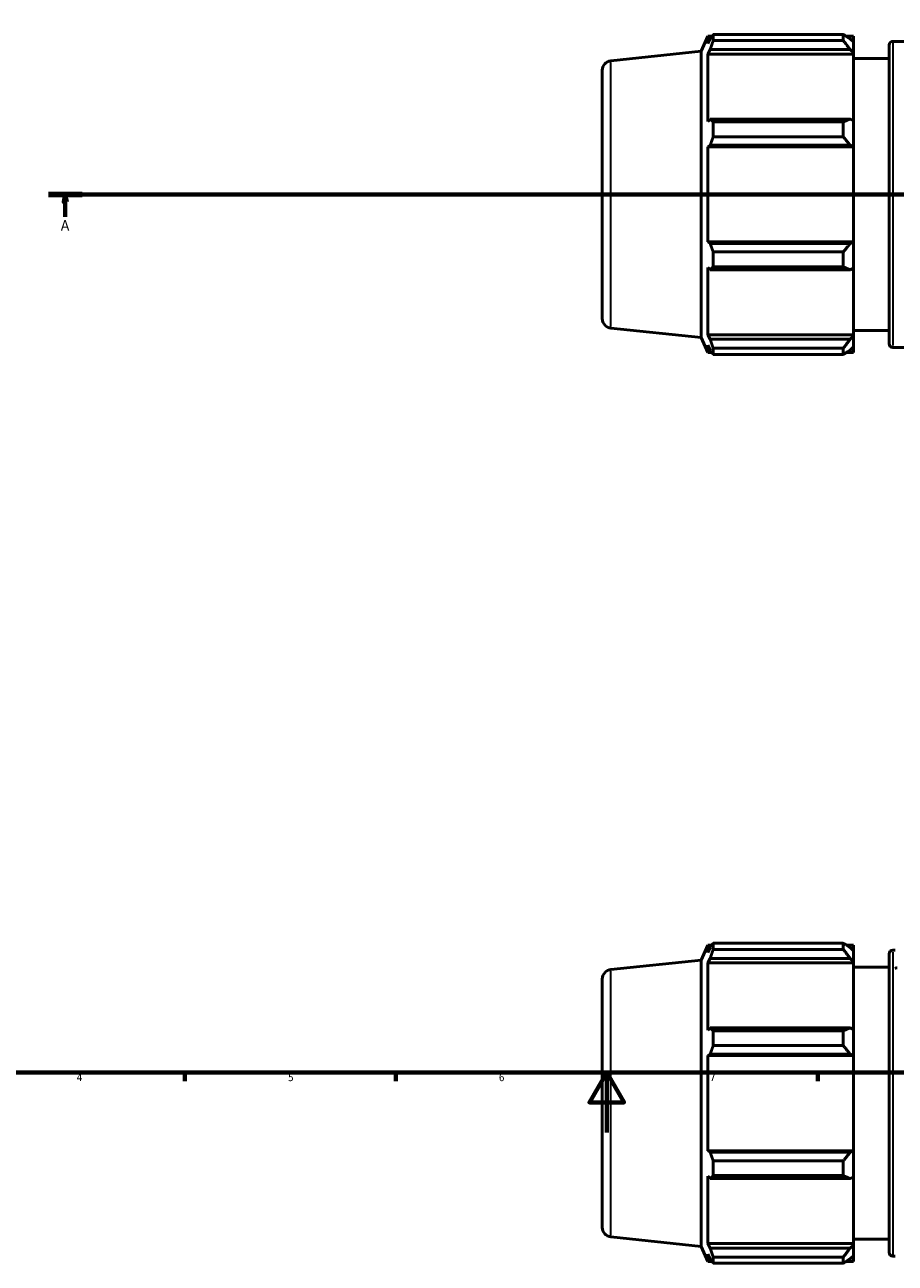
# Model space of a CAD drawing. Header units: millimetres. Extents: x -280 to 1218, y -43 to 773.
# Tile 3 of 8: x 227 to 516, y -43 to 368. Entities that reach past the tile are written whole.
import ezdxf

# ---------------------------------------------------------------- set-up
doc = ezdxf.new("R2010")
doc.units = ezdxf.units.MM
doc.linetypes.add('CHAIN', pattern=[0.7087, 0.4724, -0.0591, 0.1181, -0.0591])
for name, color, linetype, lineweight in [('Border (ISO)', 7, 'Continuous', 70), ('Section Line (ISO)', 7, 'CHAIN', 70), ('Visible (ISO)', 7, 'Continuous', 50), ('Visible Narrow (ISO)', 7, 'Continuous', 35)]:
    doc.layers.add(name, color=color, linetype=linetype, lineweight=lineweight)
doc.styles.add('Label Text (ISO)', font='tahoma.ttf')
doc.styles.add('Note Text (ISO)', font='tahoma.ttf')

# ---------------------------------------------------------------- blocks, each defined once
blk = doc.blocks.new('Borders Default Border')
at = {"layer": 'Border (ISO)'}
for p, q in [((280.33, 20), (280.33, 17.1)), ((350.42, 20), (350.42, 17.1)), ((490.58, 20), (490.58, 17.1))]:
    blk.add_line(p, q, dxfattribs=at)
at = {"layer": 'Border (ISO)', "flags": 128}
for points in [[(20, 20), (20, 574), (821, 574), (821, 20), (20, 20)], [(420.5, 0), (420.5, 20), (414.73, 10), (426.27, 10), (420.5, 20)]]:
    blk.add_lwpolyline(points, dxfattribs=at)
at = {"layer": 'Border (ISO)', "color": 232, "true_color": 0xca0064, "char_height": 2.5, "attachment_point": 7, "style": 'Note Text (ISO)'}
for s, insert in [('4', (244.42, 17.1)), ('5', (314.64, 17.05)), ('6', (384.66, 17.05)), ('7', (454.77, 17.1))]:
    blk.add_mtext(s, dxfattribs=dict(at, insert=insert))
blk = doc.blocks.new('2dTransSection0')
at = {"layer": 'Section Line (ISO)', "linetype": 'CHAIN'}
blk.add_line((235.03, 311.7), (833.03, 311.7), dxfattribs=at)
at = {"layer": 'Section Line (ISO)', "linetype": 'Continuous', "lineweight": 140}
for p, q in [((235.03, 311.7), (246.2, 311.7)), ((821.86, 311.7), (833.03, 311.7))]:
    blk.add_line(p, q, dxfattribs=at)
at = {"layer": 'Section Line (ISO)', "linetype": 'Continuous'}
for p, q in [((240.61, 311.7), (240.11, 309.2)), ((240.11, 309.2), (241.11, 309.2)), ((240.61, 309.2), (240.61, 311.7)), ((241.11, 309.2), (240.61, 311.7)), ((240.61, 304.2), (240.61, 309.2)), ((827.45, 311.7), (826.95, 309.2)), ((826.95, 309.2), (827.95, 309.2)), ((827.45, 309.2), (827.45, 311.7)), ((827.95, 309.2), (827.45, 311.7)), ((827.45, 304.2), (827.45, 309.2))]:
    blk.add_line(p, q, dxfattribs=at)
at = {"layer": 'Section Line (ISO)', "linetype": 'Continuous', "flags": 128}
for points in [[(241.11, 309.2), (240.61, 311.7), (240.11, 309.2), (241.11, 309.2)], [(827.95, 309.2), (827.45, 311.7), (826.95, 309.2), (827.95, 309.2)]]:
    blk.add_lwpolyline(points, dxfattribs=at)
at = {"layer": 'Section Line (ISO)'}
for points in [[(241.11, 309.2), (240.61, 311.7), (240.11, 309.2), (241.11, 309.2)], [(827.95, 309.2), (827.45, 311.7), (826.95, 309.2), (827.95, 309.2)]]:
    blk.add_solid(points, dxfattribs=at)
at = {"layer": 'Section Line (ISO)', "char_height": 3.5, "attachment_point": 7, "style": 'Label Text (ISO)'}
for insert in [(239.13, 299.7), (825.96, 299.7)]:
    blk.add_mtext('A', dxfattribs=dict(at, insert=insert))

msp = doc.modelspace()

# ---------------------------------------------------------------- linework, layer by layer
at = {"layer": 'Visible (ISO)'}
for p, q in [((451.888, 359.251), (454.111, 364.242)), ((454.111, 364.242), (454.111, 361.81)), ((454.111, 364.242), (455.433, 364.242)), ((454.865, 363.427), (454.111, 361.81)), ((455.872, 364.86), (499.098, 364.86)), ((455.872, 362.816), (455.872, 364.86)), ((499.098, 362.816), (455.872, 362.816)), ((499.098, 362.816), (499.098, 364.86)), ((500.083, 364.242), (502.488, 364.242)), ((502.488, 362.349), (501.358, 363.427)), ((502.488, 362.349), (502.488, 364.242)), ((502.488, 362.349), (502.488, 358.806)), ((515.577, 362.547), (552.486, 362.547)), ((421.852, 356.094), (451.888, 359.251)), ((451.888, 264.144), (451.888, 359.251)), ((454.111, 358.305), (454.865, 359.809)), ((454.111, 358.305), (454.111, 335.96)), ((502.488, 358.305), (454.111, 358.305)), ((454.865, 359.809), (501.358, 359.809)), ((501.358, 359.809), (502.488, 358.806)), ((502.488, 358.806), (502.488, 358.305)), ((502.488, 336.221), (502.488, 358.305)), ((514.317, 262.107), (514.317, 361.287)), ((502.488, 356.897), (514.317, 356.897)), ((419.031, 352.961), (419.031, 270.433)), ((454.865, 336.742), (454.111, 335.96)), ((501.358, 336.742), (454.865, 336.742)), ((455.872, 330.828), (455.872, 335.761)), ((455.872, 335.761), (499.098, 335.761)), ((499.098, 330.828), (499.098, 335.761)), ((502.488, 336.221), (501.358, 336.742)), ((502.488, 336.221), (502.488, 327.668)), ((499.098, 330.828), (455.872, 330.828)), ((454.111, 327.498), (454.865, 328.007)), ((502.488, 327.498), (454.111, 327.498)), ((454.111, 327.498), (454.111, 295.897)), ((454.865, 328.007), (501.358, 328.007)), ((501.358, 328.007), (502.488, 327.668)), ((502.488, 327.668), (502.488, 327.498)), ((502.488, 295.897), (502.488, 327.498)), ((454.865, 295.387), (454.111, 295.897)), ((502.488, 295.897), (454.111, 295.897)), ((501.358, 295.387), (454.865, 295.387)), ((455.872, 287.633), (455.872, 292.566)), ((455.872, 292.566), (499.098, 292.566)), ((499.098, 287.633), (499.098, 292.566)), ((502.488, 295.727), (501.358, 295.387)), ((502.488, 295.897), (502.488, 295.727)), ((502.488, 295.727), (502.488, 287.174)), ((454.111, 287.435), (454.865, 286.652)), ((454.111, 287.435), (454.111, 265.089)), ((454.865, 286.652), (501.358, 286.652)), ((499.098, 287.633), (455.872, 287.633)), ((501.358, 286.652), (502.488, 287.174)), ((502.488, 265.089), (502.488, 287.174)), ((421.852, 267.301), (451.888, 264.144)), ((451.888, 264.144), (454.111, 259.152)), ((454.865, 263.586), (454.111, 265.089)), ((502.488, 265.089), (454.111, 265.089)), ((501.358, 263.586), (454.865, 263.586)), ((502.488, 264.588), (501.358, 263.586)), ((502.488, 266.497), (514.317, 266.497)), ((502.488, 265.089), (502.488, 264.588)), ((502.488, 264.588), (502.488, 261.045)), ((454.111, 261.584), (454.865, 259.968)), ((454.111, 261.584), (454.111, 259.152)), ((455.872, 258.535), (455.872, 260.578)), ((455.872, 260.578), (499.098, 260.578)), ((499.098, 258.535), (499.098, 260.578)), ((501.358, 259.968), (502.488, 261.045)), ((502.488, 259.152), (502.488, 261.045)), ((515.577, 260.847), (552.486, 260.847)), ((454.111, 259.152), (455.433, 259.152)), ((499.098, 258.535), (455.872, 258.535)), ((500.083, 259.152), (502.488, 259.152)), ((451.888, 57.312), (454.111, 62.304)), ((454.111, 62.304), (454.111, 59.872)), ((454.111, 62.304), (455.433, 62.304)), ((455.872, 60.878), (455.872, 62.921)), ((455.872, 62.921), (499.098, 62.921)), ((499.098, 60.878), (499.098, 62.921)), ((500.083, 62.304), (502.488, 62.304)), ((502.488, 60.411), (502.488, 62.304)), ((454.865, 61.489), (454.111, 59.872)), ((454.111, 56.367), (454.865, 57.871)), ((454.865, 57.871), (501.358, 57.871)), ((499.098, 60.878), (455.872, 60.878)), ((502.488, 60.411), (501.358, 61.489)), ((501.358, 57.871), (502.488, 56.868)), ((502.488, 60.411), (502.488, 56.868)), ((514.317, -39.831), (514.317, 59.349)), ((515.577, 60.609), (516.343, 60.609)), ((421.852, 54.156), (451.888, 57.312)), ((451.888, -37.794), (451.888, 57.312)), ((502.488, 56.367), (454.111, 56.367)), ((454.111, 56.367), (454.111, 34.022)), ((502.488, 56.868), (502.488, 56.367)), ((502.488, 34.283), (502.488, 56.367)), ((502.488, 54.959), (514.317, 54.959)), ((419.031, 51.023), (419.031, -31.505)), ((454.865, 34.804), (454.111, 34.022)), ((501.358, 34.804), (454.865, 34.804)), ((455.872, 28.89), (455.872, 33.823)), ((455.872, 33.823), (499.098, 33.823)), ((499.098, 28.89), (499.098, 33.823)), ((502.488, 34.283), (501.358, 34.804)), ((502.488, 34.283), (502.488, 25.73)), ((499.098, 28.89), (455.872, 28.89)), ((454.111, 25.56), (454.865, 26.069)), ((502.488, 25.56), (454.111, 25.56)), ((454.111, 25.56), (454.111, -6.042)), ((454.865, 26.069), (501.358, 26.069)), ((501.358, 26.069), (502.488, 25.73)), ((502.488, 25.73), (502.488, 25.56)), ((502.488, -6.042), (502.488, 25.56)), ((454.865, -6.551), (454.111, -6.042)), ((502.488, -6.042), (454.111, -6.042)), ((501.358, -6.551), (454.865, -6.551)), ((502.488, -6.211), (501.358, -6.551)), ((502.488, -6.042), (502.488, -6.211)), ((502.488, -6.211), (502.488, -14.764)), ((455.872, -9.372), (499.098, -9.372)), ((455.872, -14.305), (455.872, -9.372)), ((499.098, -14.305), (499.098, -9.372)), ((454.111, -14.504), (454.111, -36.849)), ((454.111, -14.504), (454.865, -15.286)), ((454.865, -15.286), (501.358, -15.286)), ((499.098, -14.305), (455.872, -14.305)), ((501.358, -15.286), (502.488, -14.764)), ((502.488, -36.849), (502.488, -14.764)), ((421.852, -34.637), (451.888, -37.794)), ((454.865, -38.352), (454.111, -36.849)), ((502.488, -36.849), (454.111, -36.849)), ((502.488, -35.441), (514.317, -35.441)), ((502.488, -36.849), (502.488, -37.35)), ((451.888, -37.794), (454.111, -42.786)), ((454.111, -40.354), (454.865, -41.971)), ((454.111, -40.354), (454.111, -42.786)), ((501.358, -38.352), (454.865, -38.352)), ((502.488, -37.35), (501.358, -38.352)), ((501.358, -41.971), (502.488, -40.893)), ((502.488, -37.35), (502.488, -40.893)), ((502.488, -42.786), (502.488, -40.893)), ((515.577, -41.091), (516.343, -41.091)), ((454.111, -42.786), (455.433, -42.786)), ((455.872, -43.403), (455.872, -41.36)), ((455.872, -41.36), (499.098, -41.36)), ((499.098, -43.403), (455.872, -43.403)), ((499.098, -43.403), (499.098, -41.36)), ((500.083, -42.786), (502.488, -42.786))]:
    msp.add_line(p, q, dxfattribs=at)
for centre, radius, start, end in [((515.577, 361.287), 1.26, 90, 180), ((422.181, 352.961), 3.15, 96, 180), ((422.181, 270.433), 3.15, 180, 264), ((515.577, 262.107), 1.26, 180, 270), ((515.577, 59.349), 1.26, 90, 180), ((422.181, 51.023), 3.15, 96, 180), ((422.181, -31.505), 3.15, 180, 264), ((515.577, -39.831), 1.26, 180, 270)]:
    msp.add_arc(centre, radius, start, end, dxfattribs=at)
for points, weights in [([(454.865, 363.427), (455.348, 364.129), (455.872, 364.86)], [1.00292686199, 1.00187137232, 1]), ([(455.872, 362.816), (455.348, 361.282), (454.865, 359.809)], [1, 1.00187137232, 1.00292686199]), ([(501.358, 363.427), (500.274, 364.129), (499.098, 364.86)], [1.00559695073, 1.01068305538, 1.01496566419]), ([(499.098, 362.816), (500.274, 361.282), (501.358, 359.809)], [1.01496566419, 1.01068305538, 1.00559695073]), ([(454.865, 336.742), (455.348, 336.262), (455.872, 335.761)], [1.00292686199, 1.00187137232, 1]), ([(501.358, 336.742), (500.274, 336.262), (499.098, 335.761)], [1.00559695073, 1.01068305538, 1.01496566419]), ([(455.872, 330.828), (455.348, 329.389), (454.865, 328.007)], [1, 1.00187137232, 1.00292686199]), ([(499.098, 330.828), (500.274, 329.389), (501.358, 328.007)], [1.01496566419, 1.01068305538, 1.00559695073]), ([(454.865, 295.387), (455.348, 294.005), (455.872, 292.566)], [1.00292686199, 1.00187137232, 1]), ([(501.358, 295.387), (500.274, 294.005), (499.098, 292.566)], [1.00559695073, 1.01068305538, 1.01496566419]), ([(455.872, 287.633), (455.348, 287.133), (454.865, 286.652)], [1, 1.00187137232, 1.00292686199]), ([(499.098, 287.633), (500.274, 287.133), (501.358, 286.652)], [1.01496566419, 1.01068305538, 1.00559695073]), ([(454.865, 263.586), (455.348, 262.112), (455.872, 260.578)], [1.00292686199, 1.00187137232, 1]), ([(501.358, 263.586), (500.274, 262.112), (499.098, 260.578)], [1.00559695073, 1.01068305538, 1.01496566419]), ([(455.872, 258.535), (455.348, 259.266), (454.865, 259.968)], [1, 1.00187137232, 1.00292686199]), ([(499.098, 258.535), (500.274, 259.266), (501.358, 259.968)], [1.01496566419, 1.01068305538, 1.00559695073]), ([(454.865, 61.489), (455.348, 62.19), (455.872, 62.921)], [1.00292686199, 1.00187137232, 1]), ([(501.358, 61.489), (500.274, 62.19), (499.098, 62.921)], [1.00559695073, 1.01068305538, 1.01496566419]), ([(455.872, 60.878), (455.348, 59.344), (454.865, 57.871)], [1, 1.00187137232, 1.00292686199]), ([(499.098, 60.878), (500.274, 59.344), (501.358, 57.871)], [1.01496566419, 1.01068305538, 1.00559695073]), ([(454.865, 34.804), (455.348, 34.324), (455.872, 33.823)], [1.00292686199, 1.00187137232, 1]), ([(501.358, 34.804), (500.274, 34.324), (499.098, 33.823)], [1.00559695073, 1.01068305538, 1.01496566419]), ([(455.872, 28.89), (455.348, 27.451), (454.865, 26.069)], [1, 1.00187137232, 1.00292686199]), ([(499.098, 28.89), (500.274, 27.451), (501.358, 26.069)], [1.01496566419, 1.01068305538, 1.00559695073]), ([(454.865, -6.551), (455.348, -7.933), (455.872, -9.372)], [1.00292686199, 1.00187137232, 1]), ([(501.358, -6.551), (500.274, -7.933), (499.098, -9.372)], [1.00559695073, 1.01068305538, 1.01496566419]), ([(455.872, -14.305), (455.348, -14.805), (454.865, -15.286)], [1, 1.00187137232, 1.00292686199]), ([(499.098, -14.305), (500.274, -14.805), (501.358, -15.286)], [1.01496566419, 1.01068305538, 1.00559695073]), ([(454.865, -38.352), (455.348, -39.826), (455.872, -41.36)], [1.00292686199, 1.00187137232, 1]), ([(501.358, -38.352), (500.274, -39.826), (499.098, -41.36)], [1.00559695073, 1.01068305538, 1.01496566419]), ([(455.872, -43.403), (455.348, -42.672), (454.865, -41.971)], [1, 1.00187137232, 1.00292686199]), ([(499.098, -43.403), (500.274, -42.672), (501.358, -41.971)], [1.01496566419, 1.01068305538, 1.00559695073])]:
    msp.add_rational_spline(points, weights, degree=2, dxfattribs=at)
msp.add_open_spline([(516.343, 54.577), (516.344, 54.577), (516.345, 54.578), (516.472, 54.638), (516.599, 54.682), (516.793, 54.719), (516.863, 54.726), (516.931, 54.726)], degree=3, knots=[-0.235148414, -0.235148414, -0.235148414, -0.235148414, -0.234646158, -0.234646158, -0.181381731, -0.181381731, -0.150521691, -0.150521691, -0.150521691, -0.150521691], dxfattribs=at)
at = {"layer": 'Visible Narrow (ISO)'}
for p, q in [((515.577, 361.921), (515.577, 261.473)), ((421.852, 267.847), (421.852, 355.547)), ((515.577, 59.983), (515.577, -40.465)), ((421.852, -34.091), (421.852, 53.609))]:
    msp.add_line(p, q, dxfattribs=at)

# ---------------------------------------------------------------- block references
msp.add_blockref('Borders Default Border', (0, 0))
at = {"layer": 'Section Line (ISO)'}
msp.add_blockref('2dTransSection0', (0, 0), dxfattribs=at)

doc.saveas('drawing.dxf')
